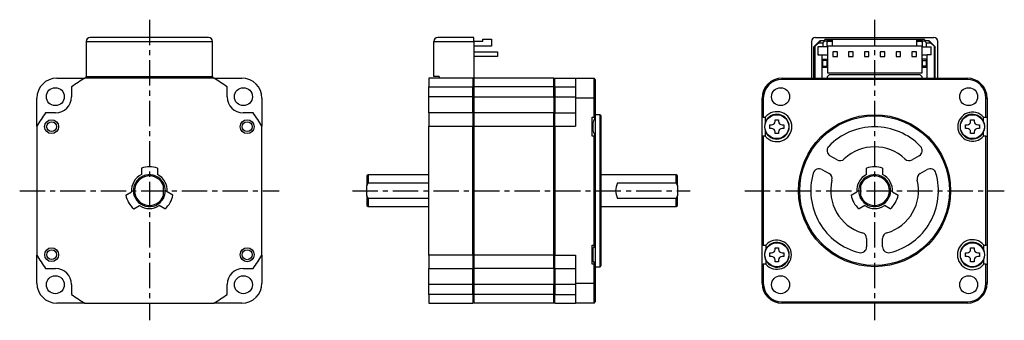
# Model space of a CAD drawing. Extents: x -214 to 32, y -32 to 43.
import ezdxf

# ---------------------------------------------------------------- set-up
doc = ezdxf.new("R2010")
doc.units = 0
doc.header["$MEASUREMENT"] = 0
doc.linetypes.add('CENTER', pattern=[10.16, 6.35, -1.27, 1.27, -1.27])
doc.layers.get('0').update_dxf_attribs({"linetype": 'CONTINUOUS'})

# ---------------------------------------------------------------- blocks, each defined once
blk = doc.blocks.new('A$Ce383f55a')
at = {"linetype": 'CENTER'}
for p, q in [((-181.75, 42.87), (-181.75, -32.5)), ((0, 42.87), (0, -32.5)), ((-214.25, 0), (-149.25, 0)), ((-130.87, 0), (-46.26, 0)), ((-32.5, 0), (32.5, 0))]:
    blk.add_line(p, q, dxfattribs=at)
at = {"color": 7, "linetype": 'Continuous', "lineweight": 25}
for p, q in [((-197.6, 37.4), (-197.6, 28.65)), ((-197.6, 37.4), (-165.9, 37.4)), ((-166.9, 38.4), (-196.6, 38.4)), ((-165.9, 28.65), (-165.9, 37.4)), ((-110.5, 37.4), (-100.4, 37.4)), ((-110.5, 28.65), (-110.5, 37.4)), ((-100.4, 38.4), (-109.5, 38.4)), ((-100.4, 37.4), (-100.4, 38.4)), ((-100.4, 37.45), (-98.2, 37.45)), ((-100.4, 37.4), (-100.4, 28.2)), ((-98.2, 37.45), (-98.2, 37.95)), ((-98.2, 37.95), (-96, 37.95)), ((-96, 37.95), (-96, 36.25)), ((-15.85, 37.4), (-15.85, 28.2)), ((-13.7, 37.6), (-15.2, 36.1)), ((-14.9, 36.2), (-14, 37.1)), ((-14.85, 38.4), (14.85, 38.4)), ((-13.5, 37.6), (-14, 37.1)), ((-14, 37.1), (-13, 37.1)), ((-12.5, 37.6), (-13.7, 37.6)), ((-12.5, 37.6), (-13, 37.1)), ((-13, 37.1), (-13, 36.1)), ((-10.6, 37.9), (-12.5, 37.9)), ((-12.5, 37.6), (-12.5, 37.9)), ((-12.5, 37.6), (-12, 37.6)), ((-10.6, 37.6), (-12, 37.6)), ((-12, 37.6), (-12, 36.1)), ((-12, 37.25), (-11.8, 37.25)), ((-11.8, 37.25), (-11.8, 37.45)), ((-11.8, 37.45), (-10.6, 37.45)), ((-10.6, 37.95), (10.6, 37.95)), ((-10.6, 37.95), (-10.6, 36.25)), ((10.6, 36.25), (10.6, 37.95)), ((12.5, 37.9), (10.6, 37.9)), ((12, 37.6), (10.6, 37.6)), ((10.6, 37.45), (11.8, 37.45)), ((11.8, 37.45), (11.8, 37.25)), ((11.8, 37.25), (12, 37.25)), ((12, 37.6), (12.5, 37.6)), ((12, 36.1), (12, 37.6)), ((12.5, 37.9), (12.5, 37.6)), ((13.7, 37.6), (12.5, 37.6)), ((12.5, 37.6), (13, 37.1)), ((13, 36.1), (13, 37.1)), ((13, 37.1), (14, 37.1)), ((13.5, 37.6), (14, 37.1)), ((15.2, 36.1), (13.7, 37.6)), ((14, 37.1), (14.9, 36.2)), ((15.85, 28.2), (15.85, 37.4)), ((-96, 36.25), (-100.4, 36.25)), ((-100.4, 34.82), (-94.5, 34.82)), ((-94.5, 34.82), (-94.5, 33.68)), ((-14.9, 36.2), (-15.2, 35.9)), ((-15.2, 28.2), (-15.2, 36.1)), ((-14.9, 28.2), (-14.9, 36.2)), ((-13, 36.1), (-14.2, 36.1)), ((-14.2, 36.1), (-14.2, 34.1)), ((-12, 36.1), (-13, 36.1)), ((-10.6, 36.25), (-11.85, 36.25)), ((-11.85, 36.25), (-11.85, 29.45)), ((10.6, 36.25), (-10.6, 36.25)), ((-9.33, 34.82), (-10.47, 34.82)), ((-10.47, 34.82), (-10.47, 33.68)), ((-9.33, 33.68), (-9.33, 34.82)), ((-5.37, 34.82), (-6.51, 34.82)), ((-6.51, 34.82), (-6.51, 33.68)), ((-5.37, 33.68), (-5.37, 34.82)), ((-1.41, 34.82), (-2.55, 34.82)), ((-2.55, 34.82), (-2.55, 33.68)), ((-1.41, 33.68), (-1.41, 34.82)), ((2.55, 34.82), (1.41, 34.82)), ((1.41, 34.82), (1.41, 33.68)), ((2.55, 33.68), (2.55, 34.82)), ((6.51, 34.82), (5.37, 34.82)), ((5.37, 34.82), (5.37, 33.68)), ((6.51, 33.68), (6.51, 34.82)), ((10.47, 34.82), (9.33, 34.82)), ((9.33, 34.82), (9.33, 33.68)), ((10.47, 33.68), (10.47, 34.82)), ((11.85, 36.25), (10.6, 36.25)), ((11.85, 36.25), (11.85, 29.45)), ((12, 36.1), (13, 36.1)), ((13, 36.1), (14.2, 36.1)), ((14.2, 34.1), (14.2, 36.1)), ((14.9, 36.2), (14.9, 28.2)), ((14.9, 36.2), (15.2, 35.9)), ((15.2, 28.2), (15.2, 36.1)), ((-94.5, 33.68), (-100.4, 33.68)), ((-14.2, 34.1), (-13.2, 34.1)), ((-13.2, 34.1), (-13.2, 28.2)), ((-11.85, 33.95), (-13.2, 33.95)), ((-13, 32.95), (-12, 32.95)), ((-13, 32.62), (-13, 32.95)), ((-12, 32.62), (-13, 32.62)), ((-13, 31.25), (-13, 32.62)), ((-12, 32.95), (-12, 32.62)), ((-12, 32.62), (-12, 31.25)), ((-10.47, 33.68), (-9.33, 33.68)), ((-6.51, 33.68), (-5.37, 33.68)), ((-2.55, 33.68), (-1.41, 33.68)), ((1.41, 33.68), (2.55, 33.68)), ((5.37, 33.68), (6.51, 33.68)), ((9.33, 33.68), (10.47, 33.68)), ((13.2, 33.95), (11.85, 33.95)), ((13, 32.95), (12, 32.95)), ((12, 32.62), (12, 32.95)), ((12, 32.62), (13, 32.62)), ((12, 31.25), (12, 32.62)), ((13, 32.62), (13, 32.95)), ((13, 31.25), (13, 32.62)), ((13.2, 28.2), (13.2, 34.1)), ((14.2, 34.1), (13.2, 34.1)), ((-13.2, 30.95), (-11.85, 30.95)), ((-13, 31.25), (-12, 31.25)), ((-13, 30.95), (-13, 31.25)), ((-12, 31.25), (-12, 30.95)), ((11.85, 30.95), (13.2, 30.95)), ((13, 31.25), (12, 31.25)), ((12, 30.95), (12, 31.25)), ((13, 30.95), (13, 31.25)), ((-204.95, 28.2), (-197.91, 28.2)), ((-165.59, 28.2), (-197.91, 28.2)), ((-197.6, 28.65), (-165.9, 28.65)), ((-197.6, 28.2), (-197.6, 28.65)), ((-165.9, 28.65), (-165.9, 28.2)), ((-165.59, 28.2), (-158.55, 28.2)), ((-100.7, 28.2), (-111.75, 28.2)), ((-111.75, 28.2), (-111.75, 26)), ((-109.1, 28.65), (-110.5, 28.65)), ((-109.1, 28.65), (-109.1, 28.2)), ((-100.7, 28.2), (-100.7, 26)), ((-100.4, 27.9), (-100.7, 28.2)), ((-100.4, 28.2), (-100.7, 28.2)), ((-80.4, 28.2), (-100.4, 28.2)), ((-100.4, 28.2), (-100.4, 26)), ((-80.4, 26), (-80.4, 28.2)), ((-80.1, 28.2), (-80.4, 27.9)), ((-80.1, 26), (-80.1, 28.2)), ((-80.1, 28.2), (-75, 28.2)), ((-75, 28.2), (-75, 23.2)), ((-75, 28.2), (-70.3, 28.2)), ((-70.3, 23.2), (-70.3, 28.2)), ((-70, 27.9), (-70.3, 28.2)), ((-70, 27.9), (-70, 23.2)), ((-23.2, 27.9), (-23.2, 28.2)), ((-23.2, 28.2), (23.2, 28.2)), ((23.2, 27.9), (-23.2, 27.9)), ((11.85, 29.45), (-11.85, 29.45)), ((-11.3, 29.1), (-11.8, 28.6)), ((-11.8, 28.2), (-11.8, 28.6)), ((-11.3, 29.1), (11.3, 29.1)), ((11.8, 28.6), (11.3, 29.1)), ((11.8, 28.6), (11.8, 28.2)), ((23.2, 28.2), (23.2, 27.9)), ((-201.25, 26), (-201.25, 23.5)), ((-162.25, 23.5), (-162.25, 26)), ((-111.75, 26), (-100.7, 26)), ((-111.75, 23.5), (-111.75, 26)), ((-100.7, 23.5), (-100.7, 26)), ((-100.7, 26), (-100.4, 25.85)), ((-80.4, 26), (-100.4, 26)), ((-100.4, 26), (-100.4, 23.5)), ((-80.4, 23.5), (-80.4, 26)), ((-80.4, 25.85), (-80.1, 26)), ((-80.1, 26), (-80.1, 23.5)), ((-80.1, 26), (-75, 26)), ((-209.95, 16.16), (-209.95, 23.2)), ((-153.55, 23.2), (-153.55, 16.16)), ((-100.7, 23.5), (-111.75, 23.5)), ((-111.75, 19.5), (-111.75, 23.5)), ((-100.7, 19.5), (-100.7, 23.5)), ((-100.4, 23.5), (-100.7, 23.5)), ((-100.4, 23.5), (-80.4, 23.5)), ((-100.4, 23.5), (-100.4, 19.5)), ((-80.4, 23.5), (-80.4, 19.5)), ((-80.1, 23.5), (-80.4, 23.5)), ((-80.1, 23.5), (-80.1, 19.5)), ((-80.1, 23.5), (-75, 23.5)), ((-75, 23.2), (-75, 16.16)), ((-70.3, 23.2), (-75, 23.2)), ((-70.3, 18.45), (-70.3, 23.2)), ((-70.3, 23.2), (-70, 23.2)), ((-70, 23.2), (-70, 18.45)), ((-28.2, 18.45), (-28.2, 23.2)), ((-28.2, 23.2), (-27.9, 23.2)), ((-27.9, 23.2), (-27.9, 18.45)), ((27.9, 18.45), (27.9, 23.2)), ((27.9, 23.2), (28.2, 23.2)), ((28.2, 23.2), (28.2, 18.45)), ((-205.25, 19.5), (-207.75, 19.5)), ((-155.75, 19.5), (-158.25, 19.5)), ((-100.7, 19.5), (-111.75, 19.5)), ((-111.75, 19.5), (-111.75, 16.16)), ((-100.7, 19.5), (-100.7, 16.16)), ((-100.4, 19.2), (-100.7, 19.5)), ((-80.4, 19.5), (-100.4, 19.5)), ((-100.4, 19.5), (-100.4, 16.16)), ((-80.4, 16.16), (-80.4, 19.5)), ((-80.1, 19.5), (-80.4, 19.2)), ((-80.1, 16.16), (-80.1, 19.5)), ((-80.1, 19.5), (-75, 19.5)), ((-70.8, 18.45), (-70.3, 18.45)), ((-70.8, 13.65), (-70.8, 18.45)), ((-70, 18.45), (-70.3, 18.45)), ((-68.8, 19.05), (-70, 19.05)), ((-70, 18.45), (-70, 13.63)), ((-68.5, 18.75), (-68.8, 19.05)), ((-68.8, 0), (-68.8, 19.05)), ((-68.5, 0), (-68.5, 18.75)), ((-27.9, 18.45), (-28.2, 18.45)), ((-28.2, 13.65), (-28.2, 18.45)), ((-27.9, 18.45), (-27.39, 18.45)), ((-24.94, 17.8), (-24.06, 17.8)), ((-24.94, 17.39), (-24.94, 17.8)), ((-24.06, 17.8), (-24.06, 17.39)), ((24.06, 17.8), (24.94, 17.8)), ((24.06, 17.39), (24.06, 17.8)), ((24.94, 17.8), (24.94, 17.39)), ((27.25, 18.45), (27.9, 18.45)), ((27.25, 17.48), (27.25, 18.45)), ((27.9, 18.45), (28.2, 18.45)), ((28.2, 18.45), (28.2, 13.65)), ((-209.95, 16.16), (-209.95, -16.16)), ((-153.55, -16.16), (-153.55, 16.16)), ((-111.75, 16.16), (-100.7, 16.16)), ((-111.75, -16.16), (-111.75, 16.16)), ((-100.7, -16.16), (-100.7, 16.16)), ((-100.7, 16.16), (-100.4, 16.08)), ((-100.4, 16.16), (-80.4, 16.16)), ((-100.4, 16.16), (-100.4, -16.16)), ((-80.4, -16.16), (-80.4, 16.16)), ((-80.4, 16.08), (-80.1, 16.16)), ((-80.1, 16.16), (-80.1, -16.16)), ((-80.1, 16.16), (-75, 16.16)), ((-70.8, 17.18), (-70.55, 17.18)), ((-70.55, 14.92), (-70.8, 14.92)), ((-70.78, 17.18), (-70.78, 16.05)), ((-70.78, 16.05), (-70.78, 14.92)), ((-70.58, 17.21), (-70.58, 16.05)), ((-70.58, 16.05), (-70.58, 14.92)), ((-70.55, 14.91), (-70.55, 17.18)), ((-26.25, 16.49), (-25.84, 16.49)), ((-26.25, 15.61), (-26.25, 16.49)), ((-25.84, 15.61), (-26.25, 15.61)), ((-23.16, 16.49), (-22.75, 16.49)), ((-22.75, 15.61), (-23.16, 15.61)), ((-22.75, 16.49), (-22.75, 15.61)), ((22.75, 16.49), (23.16, 16.49)), ((22.75, 15.61), (22.75, 16.49)), ((23.16, 15.61), (22.75, 15.61)), ((25.84, 16.49), (26.25, 16.49)), ((26.25, 15.61), (25.84, 15.61)), ((26.25, 16.49), (26.25, 15.61)), ((-70.3, 13.65), (-70.8, 13.65)), ((-70.3, -13.65), (-70.3, 13.65)), ((-70, 13.65), (-70.3, 13.65)), ((-70, 13.65), (-70, -13.65)), ((-28.2, -13.65), (-28.2, 13.65)), ((-27.9, 13.65), (-28.2, 13.65)), ((-27.9, 13.65), (-27.9, -13.65)), ((-27.39, 13.65), (-27.9, 13.65)), ((-24.94, 14.3), (-24.94, 14.71)), ((-24.06, 14.3), (-24.94, 14.3)), ((-24.06, 14.71), (-24.06, 14.3)), ((24.06, 14.3), (24.06, 14.71)), ((24.94, 14.3), (24.06, 14.3)), ((24.94, 14.71), (24.94, 14.3)), ((27.25, 13.65), (27.25, 14.62)), ((27.9, 13.65), (27.25, 13.65)), ((27.9, -13.65), (27.9, 13.65)), ((27.9, 13.65), (28.2, 13.65)), ((28.2, 13.65), (28.2, -13.65)), ((-9.39, 7.73), (-11.19, 8.77)), ((11.19, 8.77), (9.39, 7.73)), ((-183.75, 5.66), (-183.75, 4.03)), ((-179.75, 5.66), (-179.75, 4.03)), ((-13.19, 5.3), (-11.39, 4.27)), ((-2, 4.03), (-2, 5.66)), ((2, 5.66), (2, 4.03)), ((11.39, 4.27), (13.19, 5.3)), ((-126.95, 4), (-127.25, 3.7)), ((-127.25, 3.7), (-127.25, 1.2)), ((-111.75, 4), (-126.95, 4)), ((-126.95, 4), (-126.95, 1.94)), ((-49.7, 4), (-68.5, 4)), ((-49.4, 3.7), (-49.7, 4)), ((-49.7, 1.94), (-49.7, 4)), ((-49.4, 1.2), (-49.4, 3.7)), ((-178.25, 1.2), (-178.25, 1.94)), ((-178.25, -1.2), (-178.25, 1.2)), ((-127.25, 1.2), (-126.95, 1.94)), ((-127.25, -1.2), (-127.25, 1.2)), ((-126.95, 1.94), (-111.75, 1.94)), ((-68.8, -19.05), (-68.8, 0)), ((-68.5, -18.75), (-68.5, 0)), ((-64.4, 1.94), (-49.7, 1.94)), ((-49.7, 1.94), (-49.4, 1.2)), ((-49.4, 1.2), (-49.4, -1.2)), ((-3.5, 1.94), (-3.5, 1.2)), ((-3.5, 1.2), (-3.5, -1.2)), ((-187.65, -1.1), (-186.24, -0.28)), ((-178.25, -1.94), (-178.25, -1.2)), ((-175.85, -1.1), (-177.26, -0.28)), ((-126.95, -1.94), (-127.25, -1.2)), ((-127.25, -1.2), (-127.25, -3.7)), ((-111.75, -1.94), (-126.95, -1.94)), ((-126.95, -1.94), (-126.95, -4)), ((-49.7, -1.94), (-64.4, -1.94)), ((-49.4, -1.2), (-49.7, -1.94)), ((-49.7, -4), (-49.7, -1.94)), ((-49.4, -3.7), (-49.4, -1.2)), ((-5.9, -1.1), (-4.49, -0.28)), ((-3.5, -1.2), (-3.5, -1.94)), ((4.49, -0.28), (5.9, -1.1)), ((-185.65, -4.56), (-184.24, -3.75)), ((-177.85, -4.56), (-179.26, -3.75)), ((-127.25, -3.7), (-126.95, -4)), ((-126.95, -4), (-111.75, -4)), ((-68.5, -4), (-49.7, -4)), ((-49.7, -4), (-49.4, -3.7)), ((-2.49, -3.75), (-3.9, -4.56)), ((3.9, -4.56), (2.49, -3.75)), ((-2, -12), (-2, -14.07)), ((2, -14.07), (2, -12)), ((-70.8, -13.65), (-70.3, -13.65)), ((-70.8, -18.45), (-70.8, -13.65)), ((-70.8, -14.62), (-70.66, -14.62)), ((-70.78, -14.62), (-70.78, -16.05)), ((-70, -13.65), (-70.66, -14.62)), ((-70.58, -14.49), (-70.58, -16.05)), ((-70, -13.65), (-70.3, -13.65)), ((-70, -13.65), (-70, -18.47)), ((-27.9, -13.65), (-28.2, -13.65)), ((-28.2, -18.45), (-28.2, -13.65)), ((-27.9, -13.65), (-27.25, -13.65)), ((-27.25, -13.65), (-27.25, -14.62)), ((-24.94, -14.3), (-24.06, -14.3)), ((-24.94, -14.71), (-24.94, -14.3)), ((-24.06, -14.3), (-24.06, -14.71)), ((24.06, -14.3), (24.94, -14.3)), ((24.06, -14.71), (24.06, -14.3)), ((24.94, -14.3), (24.94, -14.71)), ((27.39, -13.65), (27.35, -13.65)), ((27.39, -13.65), (27.9, -13.65)), ((28.2, -13.65), (27.9, -13.65)), ((28.2, -13.65), (28.2, -18.45)), ((-209.95, -23.2), (-209.95, -16.16)), ((-153.55, -16.16), (-153.55, -23.2)), ((-100.7, -16.16), (-111.75, -16.16)), ((-111.75, -16.16), (-111.75, -19.5)), ((-100.4, -16.08), (-100.7, -16.16)), ((-100.7, -16.16), (-100.7, -19.5)), ((-80.4, -16.16), (-100.4, -16.16)), ((-100.4, -16.16), (-100.4, -19.5)), ((-80.1, -16.16), (-80.4, -16.08)), ((-80.4, -19.5), (-80.4, -16.16)), ((-80.1, -16.16), (-75, -16.16)), ((-80.1, -19.5), (-80.1, -16.16)), ((-75, -16.16), (-75, -23.2)), ((-70.78, -16.05), (-70.78, -17.48)), ((-70.58, -16.05), (-70.58, -17.61)), ((-26.25, -15.61), (-25.84, -15.61)), ((-26.25, -16.49), (-26.25, -15.61)), ((-25.84, -16.49), (-26.25, -16.49)), ((-23.16, -15.61), (-22.75, -15.61)), ((-22.75, -16.49), (-23.16, -16.49)), ((-22.75, -15.61), (-22.75, -16.49)), ((22.75, -15.61), (23.16, -15.61)), ((22.75, -16.49), (22.75, -15.61)), ((23.16, -16.49), (22.75, -16.49)), ((25.84, -15.61), (26.25, -15.61)), ((26.25, -16.49), (25.84, -16.49)), ((26.25, -15.61), (26.25, -16.49)), ((-207.75, -19.5), (-205.25, -19.5)), ((-158.25, -19.5), (-155.75, -19.5)), ((-111.75, -19.5), (-100.7, -19.5)), ((-111.75, -23.5), (-111.75, -19.5)), ((-100.7, -19.5), (-100.4, -19.2)), ((-100.7, -23.5), (-100.7, -19.5)), ((-80.4, -19.5), (-100.4, -19.5)), ((-100.4, -19.5), (-100.4, -23.5)), ((-80.4, -19.2), (-80.1, -19.5)), ((-80.4, -19.5), (-80.4, -23.5)), ((-80.1, -19.5), (-75, -19.5)), ((-80.1, -19.5), (-80.1, -23.5)), ((-70.66, -17.48), (-70.8, -17.48)), ((-70.3, -18.45), (-70.8, -18.45)), ((-70.66, -17.48), (-70, -18.45)), ((-70.3, -18.45), (-70, -18.45)), ((-70.3, -23.2), (-70.3, -18.45)), ((-70, -18.45), (-70, -23.2)), ((-70, -19.05), (-68.8, -19.05)), ((-68.8, -19.05), (-68.5, -18.75)), ((-28.2, -23.2), (-28.2, -18.45)), ((-28.2, -18.45), (-27.9, -18.45)), ((-27.9, -18.45), (-27.9, -23.2)), ((-27.25, -18.45), (-27.9, -18.45)), ((-27.25, -17.48), (-27.25, -18.45)), ((-24.94, -17.8), (-24.94, -17.39)), ((-24.06, -17.8), (-24.94, -17.8)), ((-24.06, -17.39), (-24.06, -17.8)), ((24.06, -17.8), (24.06, -17.39)), ((24.94, -17.8), (24.06, -17.8)), ((24.94, -17.39), (24.94, -17.8)), ((27.35, -18.45), (27.39, -18.45)), ((27.9, -18.45), (27.39, -18.45)), ((27.9, -23.2), (27.9, -18.45)), ((27.9, -18.45), (28.2, -18.45)), ((28.2, -18.45), (28.2, -23.2)), ((-201.25, -23.5), (-201.25, -26)), ((-162.25, -26), (-162.25, -23.5)), ((-100.7, -23.5), (-111.75, -23.5)), ((-111.75, -26), (-111.75, -23.5)), ((-100.4, -23.5), (-100.7, -23.5)), ((-100.7, -26), (-100.7, -23.5)), ((-80.4, -23.5), (-100.4, -23.5)), ((-100.4, -23.5), (-100.4, -26)), ((-80.4, -26), (-80.4, -23.5)), ((-80.1, -23.5), (-80.4, -23.5)), ((-75, -23.5), (-80.1, -23.5)), ((-80.1, -23.5), (-80.1, -26)), ((-75, -23.2), (-75, -28.2)), ((-75, -23.2), (-70.3, -23.2)), ((-70.3, -28.2), (-70.3, -23.2)), ((-70, -23.2), (-70.3, -23.2)), ((-70, -23.2), (-70, -27.9)), ((-27.9, -23.2), (-28.2, -23.2)), ((28.2, -23.2), (27.9, -23.2)), ((-100.7, -26), (-111.75, -26)), ((-111.75, -26), (-111.75, -28.2)), ((-100.4, -25.85), (-100.7, -26)), ((-100.7, -26), (-100.7, -28.2)), ((-80.4, -26), (-100.4, -26)), ((-100.4, -26), (-100.4, -28.2)), ((-80.1, -26), (-80.4, -25.85)), ((-80.4, -28.2), (-80.4, -26)), ((-80.1, -26), (-75, -26)), ((-80.1, -28.2), (-80.1, -26)), ((-197.91, -28.2), (-204.95, -28.2)), ((-197.91, -28.2), (-165.59, -28.2)), ((-158.55, -28.2), (-165.59, -28.2)), ((-111.75, -28.2), (-100.7, -28.2)), ((-100.7, -28.2), (-100.4, -27.9)), ((-80.4, -28.2), (-100.4, -28.2)), ((-80.4, -27.9), (-80.1, -28.2)), ((-80.1, -28.2), (-75, -28.2)), ((-70.3, -28.2), (-75, -28.2)), ((-70.3, -28.2), (-70, -27.9)), ((-23.2, -27.9), (23.2, -27.9)), ((-23.2, -28.2), (-23.2, -27.9)), ((23.2, -28.2), (-23.2, -28.2)), ((23.2, -27.9), (23.2, -28.2))]:
    blk.add_line(p, q, dxfattribs=at)
for centre, radius in [((-205.32, 23.57), 2.25), ((-158.18, 23.57), 2.25), ((-23.57, 23.57), 2.25), ((23.57, 23.57), 2.25), ((-206.25, 16.05), 1.75), ((-206.25, 16.05), 1.25), ((-157.25, 16.05), 1.75), ((-157.25, 16.05), 1.25), ((-24.5, 16.05), 3), ((0, 0), 19.05), ((0, 0), 18.75), ((24.5, 16.05), 3), ((-206.25, -16.05), 1.74), ((-157.25, -16.05), 1.75), ((-24.5, -16.05), 3), ((24.5, -16.05), 3), ((-206.25, -16.05), 1.24), ((-157.25, -16.05), 1.25), ((-205.32, -23.57), 2.25), ((-158.18, -23.57), 2.25), ((-23.57, -23.57), 2.25), ((23.57, -23.57), 2.25)]:
    blk.add_circle(centre, radius, dxfattribs=at)
for centre, radius, start, end in [((-196.6, 37.4), 1, 90, 180), ((-166.9, 37.4), 1, 0, 90), ((-109.5, 37.4), 1, 90, 180), ((-14.85, 37.4), 1, 90, 180), ((14.85, 37.4), 1, 0, 90), ((-13.8, 34.35), 0.4, 180, 218.6822), ((13.8, 34.35), 0.4, 321.3178, 0), ((-204.95, 23.2), 5, 90, 180), ((-181.75, 0), 32.5, 119.8084, 126.8699), ((-181.75, 0), 32.5, 53.1301, 60.1916), ((-158.55, 23.2), 5, 0, 90), ((-23.2, 23.2), 5, 90, 180), ((-23.2, 23.2), 4.7, 90, 180), ((23.2, 23.2), 5, 0, 90), ((23.2, 23.2), 4.7, 0, 90), ((-205.25, 23.5), 4, 270, 0), ((-158.25, 23.5), 4, 180, 270), ((-24.5, 16.05), 3.76, 219.7224, 140.2776), ((-181.75, 0), 32.5, 143.1301, 150.1916), ((-181.75, 0), 32.5, 29.8084, 36.8699), ((-24.5, 16.05), 3.1, 201.2862, 158.7138), ((-25.84, 17.39), 0.9, 270, 0), ((-23.16, 17.39), 0.9, 180, 270), ((24.5, 16.05), 3.65, 41.1121, 318.8879), ((24.5, 16.05), 3.1, 27.4893, 332.5107), ((23.16, 17.39), 0.9, 270, 0), ((25.84, 17.39), 0.9, 180, 270), ((24.5, 16.05), 3.1, 332.5107, 27.4893), ((-24.5, 16.05), 3.1, 158.7138, 201.2862), ((-25.84, 14.71), 0.9, 0, 90), ((-23.16, 14.71), 0.9, 90, 180), ((0, 0), 16, 43.968, 136.032), ((23.16, 14.71), 0.9, 0, 90), ((25.84, 14.71), 0.9, 90, 180), ((-10.44, 10.07), 1.5, 136.032, 240), ((0, 0), 11, 46.2602, 133.7398), ((10.44, 10.07), 1.5, 300, 43.968), ((-8.64, 9.03), 1.5, 240, 313.7398), ((8.64, 9.03), 1.5, 226.2602, 300), ((-181.75, 0), 6, 70.5288, 109.4712), ((-13.94, 4), 1.5, 60, 163.968), ((0, 0), 6, 70.5288, 109.4712), ((13.94, 4), 1.5, 16.032, 120), ((-181.75, 0), 4.5, 116.3878, 183.6122), ((-181.75, 0), 4, 28.955, 331.045), ((-181.75, 0), 3.7, 18.9246, 341.0754), ((-181.75, 0), 4.5, 356.3878, 63.6122), ((0, 0), 16, 163.968, 256.032), ((-12.14, 2.97), 1.5, 346.2602, 60), ((0, 0), 11, 166.2602, 253.7398), ((0, 0), 4.5, 116.3878, 183.6122), ((0, 0), 4, 208.955, 151.045), ((0, 0), 3.7, 198.9246, 161.0754), ((0, 0), 4.5, 356.3878, 63.6122), ((0, 0), 11, 286.2602, 13.7398), ((0, 0), 16, 283.968, 16.032), ((12.14, 2.97), 1.5, 120, 193.7398), ((-181.75, 0), 4, 331.045, 28.955), ((-60.9, 0), 4, 151.045, 208.955), ((0, 0), 4, 151.045, 208.955), ((-181.75, 0), 6, 190.5288, 229.4712), ((-181.75, 0), 6, 310.5288, 349.4712), ((0, 0), 6, 190.5288, 229.4712), ((0, 0), 6, 310.5288, 349.4712), ((-181.75, 0), 4.5, 236.3878, 303.6122), ((0, 0), 4.5, 236.3878, 303.6122), ((-3.5, -12), 1.5, 0, 73.7398), ((3.5, -12), 1.5, 106.2602, 180), ((24.5, -16.05), 3.76, 39.7224, 320.2776), ((-24.5, -16.05), 3.1, 152.5107, 207.4893), ((-24.5, -16.05), 3.65, 221.1121, 138.8879), ((-24.5, -16.05), 3.1, 207.4893, 152.5107), ((-25.84, -14.71), 0.9, 270, 0), ((-23.16, -14.71), 0.9, 180, 270), ((-3.5, -14.07), 1.5, 256.032, 0), ((3.5, -14.07), 1.5, 180, 283.968), ((24.5, -16.05), 3.1, 23.038, 336.962), ((23.16, -14.71), 0.9, 270, 0), ((25.84, -14.71), 0.9, 180, 270), ((-181.75, 0), 32.5, 209.8084, 216.8699), ((-181.75, 0), 32.5, 323.1301, 330.1916), ((-25.84, -17.39), 0.9, 0, 90), ((-23.16, -17.39), 0.9, 90, 180), ((23.16, -17.39), 0.9, 0, 90), ((25.84, -17.39), 0.9, 90, 180), ((24.5, -16.05), 3.1, 336.962, 23.038), ((-205.25, -23.5), 4, 0, 90), ((-158.25, -23.5), 4, 90, 180), ((-204.95, -23.2), 5, 180, 270), ((-158.55, -23.2), 5, 270, 0), ((-23.2, -23.2), 5, 180, 270), ((-23.2, -23.2), 4.7, 180, 270), ((23.2, -23.2), 4.7, 270, 0), ((23.2, -23.2), 5, 270, 0), ((-181.75, 0), 32.5, 233.1301, 240.1916), ((-181.75, 0), 32.5, 299.8084, 306.8699)]:
    blk.add_arc(centre, radius, start, end, dxfattribs=at)
for points, knots in [([(-70, 18.45), (-70.11, 18.25), (-70.32, 17.83), (-70.47, 17.4), (-70.55, 17.18)], [0, 0, 0, 0, 0.49794, 1, 1, 1, 1]), ([(-27.39, 18.45), (-27.39, 18.25), (-27.39, 17.83), (-27.39, 17.4), (-27.39, 17.18)], [0, 0, 0, 0, 0.49794, 1, 1, 1, 1]), ([(-70.55, 14.92), (-70.47, 14.71), (-70.32, 14.27), (-70.11, 13.86), (-70, 13.65)], [0, 0, 0, 0, 0.497282, 1, 1, 1, 1]), ([(-27.39, 14.92), (-27.39, 14.71), (-27.39, 14.27), (-27.39, 13.86), (-27.39, 13.65)], [0, 0, 0, 0, 0.497282, 1, 1, 1, 1]), ([(27.35, -14.84), (27.35, -14.63), (27.35, -14.23), (27.35, -13.84), (27.35, -13.65)], [0, 0, 0, 0, 0.497783, 1, 1, 1, 1]), ([(27.35, -18.45), (27.35, -18.26), (27.35, -17.87), (27.35, -17.47), (27.35, -17.26)], [0, 0, 0, 0, 0.498297, 1, 1, 1, 1])]:
    blk.add_open_spline(points, degree=3, knots=knots, dxfattribs=at)

msp = doc.modelspace()

# ---------------------------------------------------------------- block references
msp.add_blockref('A$Ce383f55a', (0, 0))

doc.saveas('drawing.dxf')
